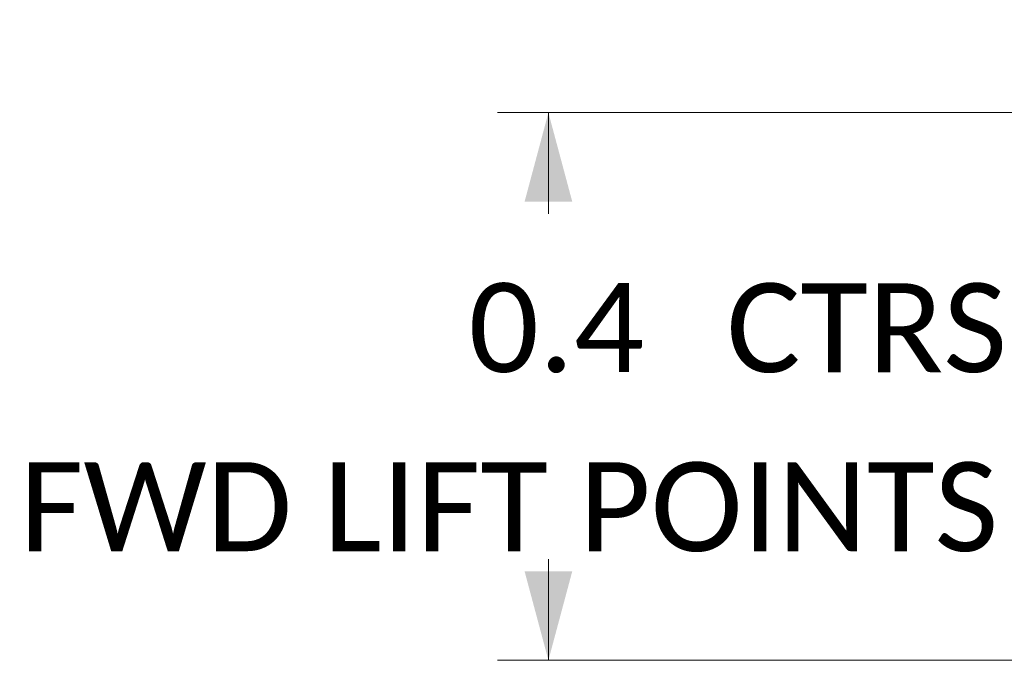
# Model space of a CAD drawing. Header units: millimetres. Extents: x -8 to 594, y 0 to 420.
# Tile 109 of 249: x 53 to 92, y 299 to 324. Entities that reach past the tile are written whole.
import ezdxf

# ---------------------------------------------------------------- set-up
doc = ezdxf.new("R2010")
doc.units = ezdxf.units.MM
doc.layers.add('1', color=7, linetype='Continuous', true_color=0xffffff)
doc.styles.add('Calibri', font='txt')
doc.dimstyles.get("Standard").update_dxf_attribs({"dimtxt": 0.18, "dimasz": 0.18, "dimexe": 0.18, "dimexo": 0.0625, "dimgap": 0.09, "dimtad": 0, "dimtih": 1, "dimtoh": 1, "dimdec": 4, "dimzin": 0, "dimdsep": 46, "dimtxsty": 'Standard', "dimcen": 0.09, "dimadec": 0, "dimazin": 0, "dimtfac": 1, "dimtdec": 4, "dimtofl": 0, "dimtmove": 0, "dimatfit": 3, "dimfxl": 0, "dimtolj": 1, "dimtzin": 0, "dimarcsym": 0})

# ---------------------------------------------------------------- blocks, each defined once
blk = doc.blocks.new('_U15')
at = {"layer": '1', "color": 18, "lineweight": 13}
for p, q in [((147.37, 320.701), (71.97, 320.701)), ((73.97, 320.701), (73.97, 316.719)), ((73.97, 299.148), (73.97, 303.129)), ((147.367, 299.148), (71.97, 299.148))]:
    blk.add_line(p, q, dxfattribs=at)
at = {"layer": '1', "color": 18}
for points in [[(73.97, 320.701), (74.908, 317.2), (73.033, 317.2)], [(73.97, 299.148), (73.033, 302.648), (74.908, 302.648)]]:
    blk.add_solid(points, dxfattribs=at)
at = {"layer": '1', "color": 18, "linetype": 'Continuous', "lineweight": 13, "char_height": 3.5, "attachment_point": 7, "line_spacing_factor": 1.399613, "style": 'Calibri'}
for s, insert in [('\\fCalibri|b0|i0;\\W1.0000;0.4', (70.831, 310.449)), ('\\fCalibri|b0|i0;\\W1.0000;CTRS', (80.981, 310.449)), ('\\fCalibri|b0|i0;\\W1.0000;FWD LIFT POINTS', (53.165, 303.405))]:
    blk.add_mtext(s, dxfattribs=dict(at, insert=insert))

msp = doc.modelspace()

# ---------------------------------------------------------------- dimensions: what is measured, and where the dimension line sits
at = {"layer": '1', "color": 18, "linetype": 'Continuous', "lineweight": 13}
dim = msp.add_linear_dim(base=(73.97, 320.701), p1=(147.367, 299.148), p2=(147.37, 320.701), angle=90, text=' <> \\fCalibri|b0|i0;\\C18;{\\H1.00x;\\fCalibri|b0|i0;CTRS\\fCalibri|b0|i0;}\\C18;\\P\\fCalibri|b0|i0;\\C18;{\\H1.00x;\\fCalibri|b0|i0;FWD LIFT POINTS\\fCalibri|b0|i0;}\\C18;', dimstyle='Standard', override={"dimtxt": 3.5, "dimasz": 3.5, "dimexe": 2, "dimexo": 0, "dimgap": 1.5, "dimtih": 1, "dimtoh": 1, "dimdec": 1, "dimlfac": 0.02, "dimdsep": 46, "dimlunit": 2, "dimtxsty": 'Calibri', "dimsah": 1, "dimse1": 0, "dimse2": 0, "dimsd1": 0, "dimsd2": 0, "dimclrd": 18, "dimclre": 18, "dimclrt": 18, "dimtol": 0, "dimtm": -0.1, "dimtfac": 1, "dimtdec": 2, "dimtofl": 1, "dimtmove": 0, "dimlwd": 13, "dimlwe": 13}, dxfattribs=at)
dim.commit()
dim.dimension.update_dxf_attribs({"geometry": '_U15', "text_midpoint": (73.97, 309.924), "dimtype": 160})

doc.saveas('drawing.dxf')
